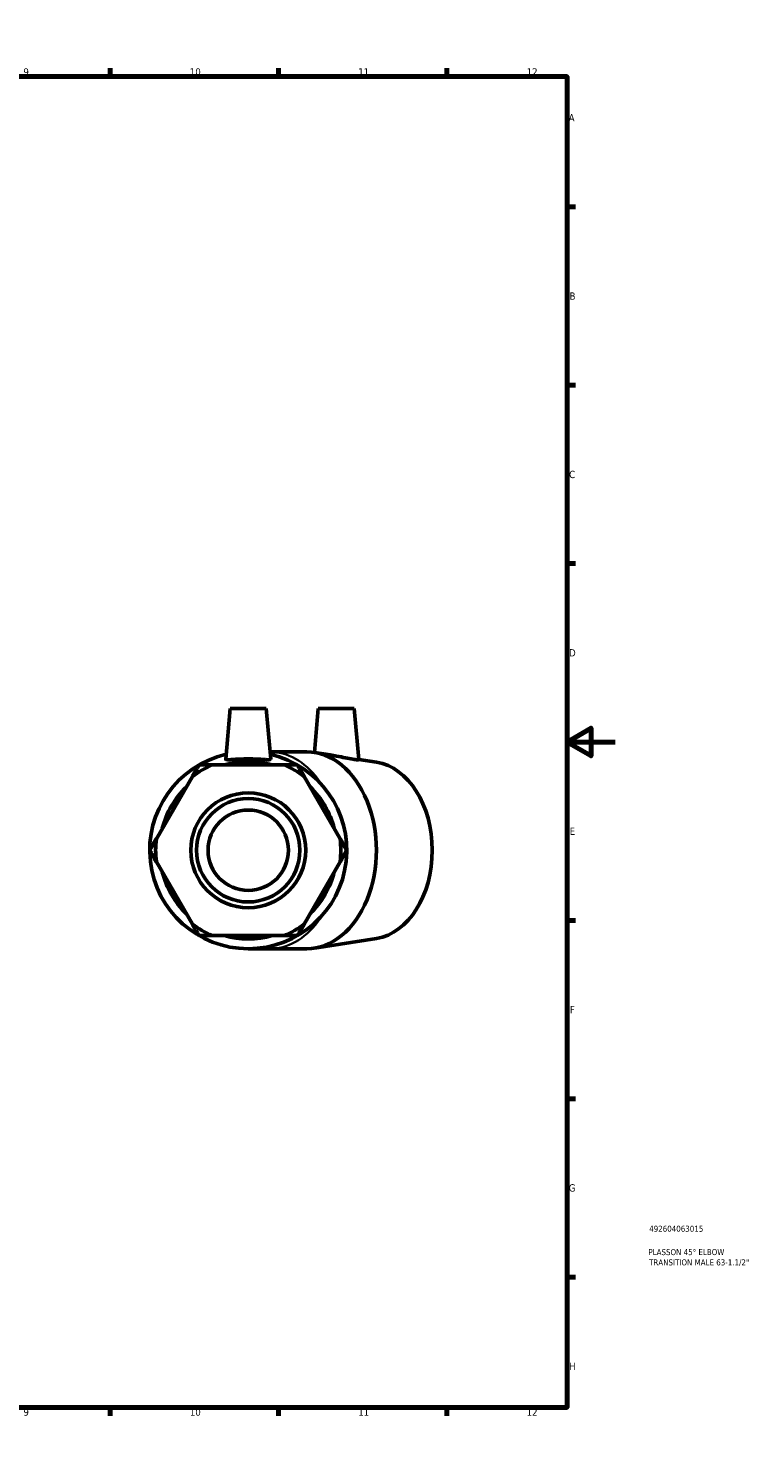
# Model space of a CAD drawing. Header units: millimetres. Extents: x 0 to 899, y -177 to 594.
# Tile 3 of 3: x 597 to 899, y 0 to 594. Entities that reach past the tile are written whole.
import ezdxf

# ---------------------------------------------------------------- set-up
doc = ezdxf.new("R2010")
doc.units = ezdxf.units.MM
for name, color, linetype, lineweight in [('Border (ANSI)', 7, 'Continuous', 70), ('Title (ISO)', 7, 'Continuous', 50), ('Visible (ANSI)', 7, 'Continuous', 50), ('Visible Narrow (ANSI)', 7, 'Continuous', 35)]:
    doc.layers.add(name, color=color, linetype=linetype, lineweight=lineweight)
doc.styles.add('Note Text (ANSI)', font='tahoma.ttf')
doc.styles.add('Note Text (ISO)', font='tahoma.ttf')

# ---------------------------------------------------------------- blocks, each defined once
blk = doc.blocks.new('Borders Default Border')
at = {"layer": 'Border (ANSI)'}
for p, q in [((70.08, 574), (70.08, 577.45)), ((140.17, 574), (140.17, 577.45)), ((210.25, 574), (210.25, 577.45)), ((280.33, 574), (280.33, 577.45)), ((350.42, 574), (350.42, 577.45)), ((490.58, 574), (490.58, 577.45)), ((560.67, 574), (560.67, 577.45)), ((630.75, 574), (630.75, 577.45)), ((700.83, 574), (700.83, 577.45)), ((770.92, 574), (770.92, 577.45)), ((20, 519.75), (16.55, 519.75)), ((821, 519.75), (824.45, 519.75)), ((20, 445.5), (16.55, 445.5)), ((821, 445.5), (824.45, 445.5)), ((20, 371.25), (16.55, 371.25)), ((821, 371.25), (824.45, 371.25)), ((20, 222.75), (16.55, 222.75)), ((821, 222.75), (824.45, 222.75)), ((20, 148.5), (16.55, 148.5)), ((821, 148.5), (824.45, 148.5)), ((20, 74.25), (16.55, 74.25)), ((821, 74.25), (824.45, 74.25)), ((70.08, 20), (70.08, 16.55)), ((140.17, 20), (140.17, 16.55)), ((210.25, 20), (210.25, 16.55)), ((280.33, 20), (280.33, 16.55)), ((350.42, 20), (350.42, 16.55)), ((490.58, 20), (490.58, 16.55)), ((560.67, 20), (560.67, 16.55)), ((630.75, 20), (630.75, 16.55)), ((700.83, 20), (700.83, 16.55)), ((770.92, 20), (770.92, 16.55))]:
    blk.add_line(p, q, dxfattribs=at)
at = {"layer": 'Border (ANSI)', "flags": 128}
for points in [[(420.5, 594), (420.5, 574), (414.73, 584), (426.27, 584), (420.5, 574)], [(20, 20), (20, 574), (821, 574), (821, 20), (20, 20)], [(0, 297), (20, 297), (10, 302.77), (10, 291.23), (20, 297)], [(841, 297), (821, 297), (831, 302.77), (831, 291.23), (821, 297)], [(420.5, 0), (420.5, 20), (414.73, 10), (426.27, 10), (420.5, 20)]]:
    blk.add_lwpolyline(points, dxfattribs=at)
at = {"layer": 'Border (ANSI)', "color": 230, "true_color": 0xff0080, "attachment_point": 7, "style": 'Note Text (ANSI)'}
for s, insert, char_height in [('1', (34.35, 574.4), 3.05), ('2', (104.2, 574.4), 3.05), ('3', (174.26, 574.34), 3.05), ('4', (244.23, 574.4), 3.05), ('5', (314.48, 574.34), 3.05), ('6', (384.49, 574.34), 3.05), ('7', (454.6, 574.4), 3.05), ('8', (524.63, 574.33), 3.05), ('9', (594.7, 574.34), 3.05), ('10', (663.96, 574.34), 3.048), ('11', (734.04, 574.4), 3.048), ('12', (804.13, 574.4), 3.048), ('A', (16.78, 555.35), 3.05), ('A', (821.63, 555.35), 3.05), ('B', (17.15, 481.1), 3.05), ('B', (821.99, 481.1), 3.05), ('C', (16.95, 406.8), 3.05), ('C', (821.8, 406.8), 3.05), ('D', (16.96, 332.6), 3.05), ('D', (821.81, 332.6), 3.05), ('E', (17.21, 258.35), 3.05), ('E', (822.05, 258.35), 3.05), ('F', (17.29, 184.1), 3.05), ('F', (822.14, 184.1), 3.05), ('G', (16.81, 109.79), 3.05), ('G', (821.66, 109.79), 3.05), ('H', (16.97, 35.6), 3.05), ('H', (821.81, 35.6), 3.05), ('1', (34.35, 16.55), 3.05), ('2', (104.2, 16.55), 3.05), ('3', (174.26, 16.49), 3.05), ('4', (244.23, 16.55), 3.05), ('5', (314.48, 16.49), 3.05), ('6', (384.49, 16.49), 3.05), ('7', (454.6, 16.55), 3.05), ('8', (524.63, 16.48), 3.05), ('9', (594.7, 16.49), 3.05), ('10', (663.96, 16.49), 3.048), ('11', (734.04, 16.55), 3.048), ('12', (804.13, 16.55), 3.048)]:
    blk.add_mtext(s, dxfattribs=dict(at, insert=insert, char_height=char_height))
blk = doc.blocks.new('Title Blocks ISO')
at = {"layer": 'Title (ISO)', "color": 232, "true_color": 0xca0064, "style": 'Note Text (ISO)'}
for tag, p in [('PART_NUMBER_001', (34.16, 73.13)), ('DESCRIPTION_001', (33.84, 63.4)), ('DESCRIPTION_002', (34.09, 59.12))]:
    blk.add_attdef(tag, p, '', height=2.5, dxfattribs=at)

msp = doc.modelspace()

# ---------------------------------------------------------------- linework, layer by layer
at = {"layer": 'Visible (ANSI)'}
for p, q in [((680.778, 310.927), (678.935, 289.867)), ((680.778, 310.927), (695.778, 310.927)), ((695.778, 310.927), (697.62, 289.867)), ((717.406, 310.927), (715.809, 292.677)), ((717.406, 310.927), (732.406, 310.927)), ((732.406, 310.927), (734.264, 289.692)), ((712.61, 292.927), (697.352, 292.927)), ((722.346, 291.646), (715.823, 292.675)), ((703.264, 287.434), (673.292, 287.434)), ((741.665, 288.6), (734.257, 289.768)), ((665.021, 282.659), (650.035, 256.703)), ((726.521, 256.703), (711.535, 282.659)), ((650.035, 247.152), (665.021, 221.196)), ((711.535, 221.196), (726.521, 247.152)), ((673.292, 216.42), (703.264, 216.42)), ((741.665, 215.255), (715.823, 211.18)), ((688.278, 210.927), (697.259, 210.927)), ((712.61, 210.927), (697.259, 210.927))]:
    msp.add_line(p, q, dxfattribs=at)
for radius in [23.902, 21.511, 16.731]:
    msp.add_circle((688.278, 251.927), radius, dxfattribs=at)
for radius, start, end in [(41, 102.917664, 77.082336), (38.54, 112.882587, 127.117413), (36.9, 74.206831, 105.793169), (38.54, 52.882587, 67.117413), (36.9, 134.206831, 165.793169), (36.9, 14.206831, 45.793169), (38.54, 172.882587, 187.117413), (38.54, 352.882587, 7.117413), (36.9, 194.206831, 225.793169), (36.9, 314.206831, 345.793169), (38.54, 232.882587, 247.117413), (38.54, 292.882587, 307.117413), (36.9, 254.206831, 285.793169)]:
    msp.add_arc((688.278, 251.927), radius, start, end, dxfattribs=at)
for centre, major_axis, start_param, end_param in [((712.61, 251.927), (0, -41), 0, 3.1415927), ((738.773, 251.927), (0, -36.9), 0.1110388, 3.0305538)]:
    msp.add_ellipse(centre, major_axis=major_axis, ratio=0.7071068, start_param=start_param, end_param=end_param, dxfattribs=at)
for points, knots in [([(734.264, 289.692), (734.267, 289.642), (734.064, 289.606), (733.205, 289.635), (732.531, 289.707), (730.916, 289.959), (729.856, 290.162), (727.529, 290.642), (726.263, 290.915), (724.185, 291.329), (723.251, 291.503), (722.346, 291.646)], [2.082219, 2.082219, 2.082219, 2.082219, 2.4122344, 2.4122344, 2.7556773, 2.7556773, 3.1200598, 3.1200598, 3.4844424, 3.4844424, 3.7555378, 3.7555378, 3.7555378, 3.7555378]), ([(697.617, 289.83), (697.587, 289.707), (697.329, 289.635), (696.346, 289.605), (695.622, 289.645), (693.97, 289.751), (692.929, 289.825), (690.659, 289.933), (689.429, 289.966), (687.126, 289.966), (685.896, 289.933), (683.626, 289.825), (682.585, 289.751), (680.933, 289.645), (680.209, 289.605), (679.226, 289.635), (678.968, 289.707), (678.935, 289.842), (678.934, 289.854), (678.935, 289.867)], [0, 0, 0, 0, 0.3434429, 0.3434429, 0.6868857, 0.6868857, 1.0323622, 1.0323622, 1.3778386, 1.3778386, 1.7233151, 1.7233151, 2.0687916, 2.0687916, 2.4122344, 2.4122344, 2.7556773, 2.7556773, 2.7892674, 2.7892674, 2.7892674, 2.7892674])]:
    msp.add_open_spline(points, degree=3, knots=knots, dxfattribs=at)
for points in [[(667.778, 287.434), (666.356, 284.973), (665.021, 282.659)], [(673.292, 287.434), (670.62, 287.434), (667.778, 287.434)], [(708.778, 287.434), (705.935, 287.434), (703.264, 287.434)], [(711.535, 282.659), (710.199, 284.973), (708.778, 287.434)], [(650.035, 256.703), (648.699, 254.389), (647.278, 251.927)], [(729.278, 251.927), (727.856, 254.389), (726.521, 256.703)], [(647.278, 251.927), (648.699, 249.466), (650.035, 247.152)], [(726.521, 247.152), (727.856, 249.466), (729.278, 251.927)], [(665.021, 221.196), (666.356, 218.882), (667.778, 216.42)], [(708.778, 216.42), (710.199, 218.882), (711.535, 221.196)], [(667.778, 216.42), (670.62, 216.42), (673.292, 216.42)], [(703.264, 216.42), (705.935, 216.42), (708.778, 216.42)]]:
    msp.add_rational_spline(points, [1, 1.00241153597, 1], degree=2, dxfattribs=at)
msp.add_open_spline([(697.62, 289.867), (697.621, 289.854), (697.62, 289.842), (697.617, 289.83)], degree=3, dxfattribs=at)
at = {"layer": 'Visible Narrow (ANSI)'}
for major_axis, start_param, end_param in [((0, 41), 5.4803334, 6.2378842), ((0, -41), 0.0422469, 0.8026911)]:
    msp.add_ellipse((697.259, 251.927), major_axis=major_axis, ratio=0.7071068, start_param=start_param, end_param=end_param, dxfattribs=at)

# ---------------------------------------------------------------- block references
msp.add_blockref('Borders Default Border', (0, 0))
msp.add_blockref('Title Blocks ISO', (821, 20)).add_auto_attribs({'PART_NUMBER_001': '492604063015', 'DESCRIPTION_001': 'PLASSON 45° ELBOW', 'DESCRIPTION_002': 'TRANSITION MALE 63-1.1/2"'})

doc.saveas('drawing.dxf')
